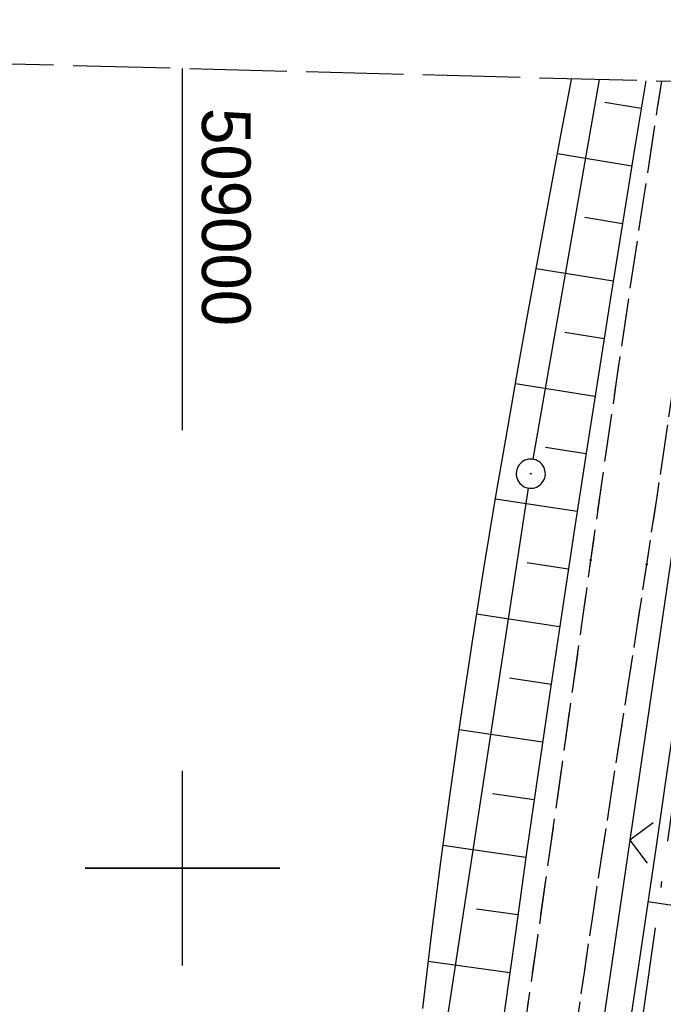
# Model space of a CAD drawing. Extents: x 508885 to 509191, y 457896 to 458644.
# Tile 53 of 57: x 508992 to 509025, y 458593 to 458644. Entities that reach past the tile are written whole.
import ezdxf

# ---------------------------------------------------------------- set-up
doc = ezdxf.new("R2010")
doc.units = 0
doc.header["$LTSCALE"] = 10
doc.header["$MEASUREMENT"] = 0
for name, pattern in [('ACAD_ISO16W100', [73, 15, -6.5, 15, -6.5, 15, -7, 1, -7]), ('LT00', [0]), ('LT11', [0.3, 0.2, -0.1]), ('LT14', [0.6, 0.5, -0.1])]:
    doc.linetypes.add(name, pattern=pattern)
doc.layers.get('0').update_dxf_attribs({"linetype": 'LT00'})
for name, color, linetype in [('--EL_DFK_AB_L', 21, 'LT00'), ('--EL_DFK_AB_P', 7, 'LT00'), ('BAB-KABEL', 220, 'ACAD_ISO16W100'), ('DFK_AB_L', 21, 'LT00'), ('DFK_AB_P', 7, 'LT00'), ('V111_BOESCH', 250, 'LT00'), ('V111_BOSCHUNG', 250, 'LT00'), ('V111_FELDWEG', 250, 'LT11'), ('V111_RASTER', 250, 'LT00'), ('V111_ZAUN', 40, 'LT00'), ('V112_BOESCH', 250, 'LT00'), ('V112_BOSCHUNG', 250, 'LT00'), ('V112_FELDWEG', 250, 'LT11'), ('V112_RASTER', 250, 'LT00'), ('V112_ZAUN', 40, 'LT00')]:
    doc.layers.add(name, color=color, linetype=linetype)
doc.layers.add('-BLATT_112-RAND', color=7, linetype='LT14', plot=False)
doc.styles.get("Standard").update_dxf_attribs({"font": 'ARIAL.TTF'})

# ---------------------------------------------------------------- blocks, each defined once
blk = doc.blocks.new('SYMB0003')
at = {"color": 0, "linetype": 'ByBlock'}
for p, q in [((-0.015712, 0), (0.010166, 0.012015)), ((0, -0.021257), (-0.015712, 0)), ((0.010166, 0.012015), (0, -0.021257))]:
    blk.add_line(p, q, dxfattribs=at)
for points in [[(-0.031395, 0.499013), (-0.093691, 0.491144), (-0.154509, 0.475528), (-0.21289, 0.452414), (-0.267913, 0.422164), (-0.318712, 0.385257), (-0.364484, 0.342274), (-0.404509, 0.293893), (-0.438154, 0.240877), (-0.464888, 0.184062), (-0.484292, 0.124345), (-0.496058, 0.062667), (-0.5, 0)], [(0.5, 0), (0.496057, 0.062667), (0.484292, 0.124345), (0.464888, 0.184062), (0.438153, 0.240877), (0.404509, 0.293893), (0.364484, 0.342274), (0.318712, 0.385257), (0.267913, 0.422164), (0.21289, 0.452414), (0.154509, 0.475528), (0.093691, 0.491144), (0.031395, 0.499013), (-0.031395, 0.499013)], [(-0.5, 0), (-0.496058, -0.062667), (-0.484292, -0.124345), (-0.464888, -0.184062), (-0.438154, -0.240877), (-0.404509, -0.293893), (-0.364485, -0.342274), (-0.318712, -0.385257), (-0.267914, -0.422164), (-0.21289, -0.452414), (-0.154509, -0.475529), (-0.093691, -0.491144), (-0.031395, -0.499014), (0.031395, -0.499014)], [(0.031395, -0.499014), (0.093691, -0.491144), (0.154509, -0.475529), (0.21289, -0.452414), (0.267914, -0.422164), (0.318712, -0.385257), (0.364485, -0.342274), (0.404509, -0.293893), (0.438154, -0.240877), (0.464889, -0.184062), (0.484292, -0.124345), (0.496058, -0.062667), (0.5, 0)]]:
    blk.add_lwpolyline(points, dxfattribs=at)
blk = doc.blocks.new('SYMB0011')
at = {"color": 0, "linetype": 'ByBlock'}
for p, q in [((0.5, 0), (-0.5, 0)), ((0, 0.5), (0, -0.5))]:
    blk.add_line(p, q, dxfattribs=at)
blk = doc.blocks.new('SYMB0024')
at = {"color": 0, "linetype": 'ByBlock'}
for p, q in [((-0.5, 0.5), (0, 0)), ((0, 0), (0.5, 0.5))]:
    blk.add_line(p, q, dxfattribs=at)

msp = doc.modelspace()

# ---------------------------------------------------------------- linework, layer by layer
at = {"layer": '--EL_DFK_AB_L'}
for p, q in [((509018.039, 458621.018), (509021.451, 458640.54)), ((509006.654, 458546.832), (509017.797, 458619.539))]:
    msp.add_line(p, q, dxfattribs=at)
at = {"layer": '-BLATT_112-RAND'}
msp.add_lwpolyline([(508904.399, 458643.62), (508884.931, 457903.876), (509171.832, 457896.326), (509191.3, 458636.07), (508904.399, 458643.62)], dxfattribs=at)
at = {"layer": 'BAB-KABEL', "ltscale": 0.03, "flags": 128}
msp.add_lwpolyline([(509030.381, 458640.305), (509028.862, 458630.359), (509025.782, 458607.356), (509022.865, 458586.792), (509019.457, 458565.396), (509016.703, 458545.969), (509012.658, 458524.774), (509009.414, 458505.662), (509006.499, 458487.362), (509004.395, 458471.637), (509001.968, 458455.15), (509000.184, 458433.437), (508998.889, 458411.254), (508997.915, 458389.213), (508997.751, 458367.359), (508997.427, 458340.488), (508997.265, 458311.669), (508997.265, 458292.245), (508997.694, 458242.661), (508999.533, 458200.892), (509000.202, 458184.134), (509007.234, 458146.46), (509010.333, 458117.354), (509014.944, 458076.455), (509017.63, 458049.491), (509019.256, 458036.621), (509024.514, 457998.778), (509025.455, 457991.53), (509029.992, 457962.287), (509036.078, 457925.561), (509040.905, 457899.771)], dxfattribs=at)
at = {"layer": 'DFK_AB_L'}
for p, q in [((509018.039, 458621.018), (509021.451, 458640.54)), ((509006.654, 458546.832), (509017.797, 458619.539))]:
    msp.add_line(p, q, dxfattribs=at)
at = {"layer": 'V111_BOESCH'}
for points in [[(509012.357, 458592.78), (509012.804, 458596.554), (509013.282, 458600.317), (509013.791, 458604.072), (509014.328, 458607.818), (509014.893, 458611.557), (509015.484, 458615.291), (509016.1, 458619.021), (509016.74, 458622.748), (509017.264, 458625.714), (509017.8, 458628.68), (509018.344, 458631.645), (509018.894, 458634.611), (509019.448, 458637.576), (509020.002, 458640.542), (509020.009, 458640.578)], [(509023.821, 458640.477), (509023.268, 458637.085), (509022.63, 458633.145), (509021.997, 458629.206), (509021.371, 458625.267), (509020.754, 458621.329), (509020.121, 458617.227), (509019.5, 458613.125), (509018.889, 458609.021), (509018.288, 458604.914), (509017.698, 458600.801), (509017.119, 458596.683), (509016.549, 458592.556)], [(509029.92, 458640.317), (509029.863, 458639.884), (509029.601, 458637.863), (509029.337, 458635.842), (509028.964, 458633.067), (509028.581, 458630.294), (509028.19, 458627.523), (509027.794, 458624.755), (509027.393, 458621.986), (509026.99, 458619.218), (509026.333, 458614.698), (509025.676, 458610.176), (509025.017, 458605.655), (509024.355, 458601.134), (509023.688, 458596.613), (509022.828, 458590.841)]]:
    msp.add_lwpolyline(points, dxfattribs=at)
at = {"layer": 'V111_BOSCHUNG'}
for p, q in [((509023.589, 458639.053), (509021.714, 458639.361)), ((509023.107, 458636.092), (509019.288, 458636.719)), ((509022.628, 458633.131), (509020.683, 458633.45)), ((509022.151, 458630.169), (509018.192, 458630.818)), ((509021.678, 458627.206), (509019.665, 458627.536)), ((509021.211, 458624.252), (509017.12, 458624.904)), ((509020.749, 458621.297), (509018.674, 458621.619)), ((509020.292, 458618.342), (509016.092, 458618.973)), ((509019.839, 458615.376), (509017.721, 458615.694)), ((509019.392, 458612.41), (509015.127, 458613.051)), ((509018.951, 458609.442), (509016.809, 458609.764)), ((509018.515, 458606.474), (509014.226, 458607.119)), ((509018.087, 458603.514), (509015.943, 458603.827)), ((509017.663, 458600.554), (509013.394, 458601.158)), ((509023.934, 458598.278), (509030.105, 458597.377)), ((509017.246, 458597.593), (509015.126, 458597.883)), ((509016.833, 458594.622), (509012.639, 458595.195))]:
    msp.add_line(p, q, dxfattribs=at)
at = {"layer": 'V111_FELDWEG', "flags": 128}
for points in [[(509012.972, 458562.009), (509013.128, 458563.021), (509013.641, 458566.312), (509014.158, 458569.602), (509014.677, 458572.891), (509015.197, 458576.181), (509015.714, 458579.471), (509016.227, 458582.762), (509016.734, 458586.053), (509017.232, 458589.346), (509017.722, 458592.655), (509018.203, 458595.966), (509018.676, 458599.277), (509019.145, 458602.59), (509019.61, 458605.902), (509020.074, 458609.215), (509020.538, 458612.528), (509021.005, 458615.841), (509021.668, 458620.493), (509022.341, 458625.143), (509023.026, 458629.792), (509023.723, 458634.439), (509024.434, 458639.083), (509024.648, 458640.455)], [(509016.02, 458560.853), (509016.292, 458562.673), (509016.666, 458565.267), (509017.028, 458567.862), (509017.382, 458570.459), (509017.728, 458573.056), (509018.07, 458575.654), (509018.411, 458578.252), (509018.752, 458580.851), (509019.096, 458583.448), (509019.446, 458586.045), (509019.804, 458588.641), (509020.23, 458591.642), (509020.668, 458594.641), (509021.116, 458597.639), (509021.571, 458600.636), (509022.031, 458603.633), (509022.494, 458606.629), (509022.957, 458609.624), (509023.42, 458612.62), (509023.878, 458615.617), (509024.403, 458619.094), (509024.923, 458622.571), (509025.44, 458626.049), (509025.957, 458629.527), (509026.476, 458633.005), (509027, 458636.481), (509027.532, 458639.957), (509027.598, 458640.378)]]:
    msp.add_lwpolyline(points, dxfattribs=at)
at = {"layer": 'V111_RASTER'}
for p, q in [((509000, 458595), (509000, 458605)), ((508995, 458600), (509005, 458600))]:
    msp.add_line(p, q, dxfattribs=at)
at = {"layer": 'V111_ZAUN'}
for p, q in [((509025.182, 458616.288), (509023.007, 458601.447)), ((509023.007, 458601.447), (509020.831, 458586.605))]:
    msp.add_line(p, q, dxfattribs=at)
at = {"layer": 'V112_BOESCH'}
for points in [[(509012.357, 458592.78), (509012.804, 458596.554), (509013.282, 458600.317), (509013.791, 458604.072), (509014.328, 458607.818), (509014.893, 458611.557), (509015.484, 458615.291), (509016.1, 458619.021), (509016.74, 458622.748), (509017.264, 458625.714), (509017.8, 458628.68), (509018.344, 458631.645), (509018.894, 458634.611), (509019.448, 458637.576), (509020.002, 458640.542), (509020.009, 458640.578)], [(509023.821, 458640.477), (509023.268, 458637.085), (509022.63, 458633.145), (509021.997, 458629.206), (509021.371, 458625.267), (509020.754, 458621.329), (509020.121, 458617.227), (509019.5, 458613.125), (509018.889, 458609.021), (509018.288, 458604.914), (509017.698, 458600.801), (509017.119, 458596.683), (509016.549, 458592.556)], [(509029.92, 458640.317), (509029.863, 458639.884), (509029.601, 458637.863), (509029.337, 458635.842), (509028.964, 458633.067), (509028.581, 458630.294), (509028.19, 458627.523), (509027.794, 458624.755), (509027.393, 458621.986), (509026.99, 458619.218), (509026.333, 458614.698), (509025.676, 458610.176), (509025.017, 458605.655), (509024.355, 458601.134), (509023.688, 458596.613), (509022.828, 458590.841)]]:
    msp.add_lwpolyline(points, dxfattribs=at)
at = {"layer": 'V112_BOSCHUNG'}
for p, q in [((509023.589, 458639.053), (509021.714, 458639.361)), ((509023.107, 458636.092), (509019.288, 458636.719)), ((509022.628, 458633.131), (509020.683, 458633.45)), ((509022.151, 458630.169), (509018.192, 458630.818)), ((509021.678, 458627.206), (509019.665, 458627.536)), ((509021.211, 458624.252), (509017.12, 458624.904)), ((509020.749, 458621.297), (509018.674, 458621.619)), ((509020.292, 458618.342), (509016.092, 458618.973)), ((509019.839, 458615.376), (509017.721, 458615.695)), ((509019.392, 458612.41), (509015.127, 458613.051)), ((509018.951, 458609.442), (509016.809, 458609.764)), ((509018.515, 458606.474), (509014.226, 458607.119)), ((509018.087, 458603.514), (509015.943, 458603.827)), ((509017.664, 458600.554), (509013.394, 458601.158)), ((509023.934, 458598.278), (509030.105, 458597.377)), ((509017.246, 458597.593), (509015.126, 458597.883)), ((509016.833, 458594.621), (509012.639, 458595.195))]:
    msp.add_line(p, q, dxfattribs=at)
at = {"layer": 'V112_FELDWEG', "flags": 128}
for points in [[(509036.495, 457899.887), (509036.18, 457901.445), (509035.062, 457907.213), (509033.993, 457912.99), (509032.97, 457918.776), (509031.993, 457924.569), (509031.553, 457927.268), (509031.121, 457929.969), (509030.694, 457932.671), (509030.271, 457935.373), (509029.848, 457938.075), (509029.425, 457940.777), (509028.998, 457943.479), (509028.424, 457947.064), (509027.843, 457950.648), (509027.257, 457954.231), (509026.668, 457957.814), (509026.077, 457961.397), (509025.487, 457964.979), (509024.901, 457968.562), (509024.319, 457972.146), (509023.744, 457975.731), (509023.164, 457979.405), (509022.591, 457983.079), (509022.024, 457986.755), (509021.461, 457990.431), (509020.901, 457994.108), (509020.34, 457997.785), (509019.779, 458001.461), (509019.214, 458005.138), (509018.804, 458007.79), (509018.394, 458010.442), (509017.988, 458013.095), (509017.588, 458015.749), (509017.198, 458018.404), (509016.82, 458021.06), (509016.457, 458023.719), (509016.124, 458026.293), (509015.805, 458028.868), (509015.497, 458031.445), (509015.198, 458034.023), (509014.904, 458036.602), (509014.614, 458039.182), (509014.323, 458041.761), (509014.03, 458044.34), (509013.73, 458046.919), (509013.422, 458049.496), (509013.07, 458052.329), (509012.707, 458055.161), (509012.337, 458057.991), (509011.962, 458060.821), (509011.586, 458063.651), (509011.213, 458066.481), (509010.845, 458069.312), (509010.486, 458072.144), (509010.138, 458074.976), (509009.807, 458077.811), (509009.557, 458080.047), (509009.317, 458082.285), (509009.082, 458084.523), (509008.849, 458086.762), (509008.617, 458089.001), (509008.381, 458091.24), (509008.115, 458093.715), (509007.844, 458096.19), (509007.574, 458098.665), (509007.307, 458101.14), (509007.047, 458103.616), (509006.798, 458106.093), (509006.563, 458108.57), (509006.347, 458111.049), (509006.152, 458113.529), (509005.983, 458116.01), (509005.843, 458118.493), (509005.765, 458120.206), (509005.698, 458121.919), (509005.639, 458123.633), (509005.584, 458125.347), (509005.529, 458127.061), (509005.469, 458128.775), (509005.402, 458130.489), (509005.323, 458132.202), (509005.142, 458135.285), (509004.908, 458138.365), (509004.621, 458141.44), (509004.28, 458144.51), (509003.884, 458147.573), (509003.367, 458151.035), (509002.778, 458154.484), (509002.115, 458157.921), (509001.736, 458159.729), (509001.342, 458161.534), (509000.937, 458163.337), (509000.526, 458165.138), (509000.113, 458166.939), (508999.705, 458168.741), (508999.305, 458170.544), (508998.918, 458172.349), (508998.549, 458174.157), (508998.204, 458175.97), (508997.794, 458178.337), (508997.428, 458180.711), (508997.102, 458183.092), (508996.812, 458185.48), (508996.554, 458187.871), (508996.325, 458190.267), (508996.121, 458192.666), (508995.938, 458195.068), (508995.772, 458197.47), (508995.62, 458199.873), (508995.325, 458205.103), (508995.078, 458210.331), (508994.879, 458215.559), (508994.729, 458220.789), (508994.671, 458223.459), (508994.623, 458226.13), (508994.582, 458228.801), (508994.546, 458231.473), (508994.511, 458234.144), (508994.475, 458236.816), (508994.435, 458239.488), (508994.388, 458242.159), (508994.323, 458245.233), (508994.247, 458248.307), (508994.164, 458251.38), (508994.075, 458254.453), (508993.983, 458257.526), (508993.891, 458260.6), (508993.8, 458263.673), (508993.716, 458266.642), (508993.639, 458269.611), (508993.57, 458272.581), (508993.511, 458275.55), (508993.465, 458278.52), (508993.433, 458281.49), (508993.418, 458284.46), (508993.418, 458286.652), (508993.425, 458288.845), (508993.436, 458291.037), (508993.447, 458293.23), (508993.464, 458300.395), (508993.449, 458307.561), (508993.404, 458314.726), (508993.375, 458317.831), (508993.343, 458320.937), (508993.31, 458324.042), (508993.278, 458327.147), (508993.249, 458330.252), (508993.227, 458333.358), (508993.212, 458336.463), (508993.207, 458339.461), (508993.21, 458342.46), (508993.22, 458345.458), (508993.233, 458348.457), (508993.25, 458351.455), (508993.267, 458354.454), (508993.283, 458357.452), (508993.297, 458360.455), (508993.31, 458363.459), (508993.325, 458366.462), (508993.344, 458369.465), (508993.368, 458372.469), (508993.401, 458375.472), (508993.443, 458378.475), (508993.517, 458382.413), (508993.613, 458386.35), (508993.733, 458390.287), (508993.879, 458394.222), (508994.051, 458398.157), (508994.251, 458402.09), (508994.421, 458405.053), (508994.604, 458408.014), (508994.798, 458410.975), (508995, 458413.936), (508995.207, 458416.896), (508995.415, 458419.857), (508995.622, 458422.817), (508995.825, 458425.778), (508996, 458428.405), (508996.172, 458431.032), (508996.345, 458433.658), (508996.523, 458436.285), (508996.708, 458438.91), (508996.905, 458441.535), (508997.116, 458444.159), (508997.347, 458446.81), (508997.593, 458449.46), (508997.852, 458452.109), (508998.121, 458454.757), (508998.398, 458457.404), (508998.68, 458460.05), (508998.964, 458462.696), (508999.248, 458465.341), (508999.607, 458468.715), (508999.962, 458472.088), (509000.317, 458475.462), (509000.673, 458478.837), (509001.033, 458482.214), (509001.398, 458485.592), (509001.537, 458486.858), (509001.683, 458488.124), (509001.839, 458489.388), (509002.011, 458490.649), (509002.204, 458491.906), (509002.422, 458493.158), (509002.671, 458494.404), (509002.919, 458495.501), (509003.186, 458496.595), (509003.465, 458497.686), (509003.747, 458498.776), (509004.026, 458499.867), (509004.292, 458500.961), (509004.538, 458502.059), (509004.745, 458503.089), (509004.932, 458504.123), (509005.106, 458505.16), (509005.271, 458506.198), (509005.434, 458507.237), (509005.6, 458508.276), (509005.834, 458509.672), (509006.078, 458511.067), (509006.327, 458512.46), (509006.577, 458513.853), (509006.822, 458515.247), (509007.057, 458516.642), (509007.382, 458518.714), (509007.679, 458520.79), (509007.954, 458522.87), (509008.21, 458524.952), (509008.451, 458527.037), (509008.683, 458529.123), (509008.908, 458531.21), (509009.131, 458533.298), (509009.357, 458535.386), (509009.59, 458537.472), (509009.967, 458540.675), (509010.368, 458543.875), (509010.79, 458547.071), (509011.23, 458550.265), (509011.687, 458553.457), (509012.157, 458556.646), (509012.638, 458559.834), (509013.128, 458563.021), (509013.641, 458566.312), (509014.158, 458569.602), (509014.677, 458572.891), (509015.197, 458576.181), (509015.714, 458579.471), (509016.227, 458582.762), (509016.734, 458586.053), (509017.232, 458589.346), (509017.722, 458592.655), (509018.203, 458595.966), (509018.676, 458599.277), (509019.145, 458602.59), (509019.61, 458605.902), (509020.074, 458609.215), (509020.538, 458612.528), (509021.005, 458615.841), (509021.668, 458620.493), (509022.341, 458625.143), (509023.026, 458629.792), (509023.723, 458634.439), (509024.434, 458639.083), (509024.648, 458640.455)], [(509038.565, 457899.833), (509038.517, 457900.069), (509037.883, 457903.29), (509037.269, 457906.515), (509036.673, 457909.743), (509036.094, 457912.975), (509035.529, 457916.21), (509034.975, 457919.447), (509034.431, 457922.685), (509033.894, 457925.924), (509033.274, 457929.705), (509032.66, 457933.487), (509032.048, 457937.268), (509031.437, 457941.05), (509030.825, 457944.831), (509030.073, 457949.46), (509029.318, 457954.088), (509028.561, 457958.716), (509027.805, 457963.344), (509027.05, 457967.973), (509026.298, 457972.601), (509025.55, 457977.231), (509024.588, 457983.254), (509023.637, 457989.278), (509022.699, 457995.304), (509021.775, 458001.333), (509020.867, 458007.364), (509020.383, 458010.623), (509019.907, 458013.882), (509019.439, 458017.143), (509018.981, 458020.405), (509018.535, 458023.669), (509018.1, 458026.959), (509017.676, 458030.25), (509017.263, 458033.543), (509016.858, 458036.837), (509016.459, 458040.132), (509016.063, 458043.428), (509015.67, 458046.723), (509015.276, 458050.019), (509014.789, 458054.069), (509014.301, 458058.119), (509013.812, 458062.168), (509013.323, 458066.218), (509012.837, 458070.268), (509012.354, 458074.318), (509011.875, 458078.369), (509011.481, 458081.748), (509011.093, 458085.129), (509010.712, 458088.51), (509010.341, 458091.894), (509009.979, 458095.299), (509009.631, 458098.705), (509009.3, 458102.114), (509008.988, 458105.524), (509008.698, 458108.935), (509008.432, 458112.348), (509008.194, 458115.761), (509007.986, 458119.175), (509007.849, 458121.785), (509007.732, 458124.396), (509007.637, 458127.01), (509007.565, 458129.626), (509007.518, 458132.247), (509007.501, 458133.81), (509007.487, 458135.373), (509007.471, 458136.937), (509007.445, 458138.499), (509007.404, 458140.06), (509007.342, 458141.618), (509007.253, 458143.172), (509007.13, 458144.722), (509006.968, 458146.267), (509006.76, 458147.805), (509006.538, 458149.147), (509006.281, 458150.484), (509005.996, 458151.817), (509005.688, 458153.148), (509005.363, 458154.475), (509005.027, 458155.801), (509004.684, 458157.126), (509004.341, 458158.451), (509003.701, 458160.974), (509003.083, 458163.5), (509002.491, 458166.03), (509001.928, 458168.564), (509001.397, 458171.104), (509000.901, 458173.651), (509000.446, 458176.205), (509000.023, 458178.82), (508999.643, 458181.443), (508999.302, 458184.073), (508998.998, 458186.708), (508998.729, 458189.348), (508998.493, 458191.991), (508998.286, 458194.637), (508998.107, 458197.286), (508997.952, 458199.935), (508997.821, 458202.574), (508997.709, 458205.212), (508997.615, 458207.851), (508997.535, 458210.49), (508997.467, 458213.13), (508997.408, 458215.769), (508997.357, 458218.408), (508997.309, 458221.048), (508997.238, 458225.249), (508997.17, 458229.451), (508997.104, 458233.653), (508997.038, 458237.855), (508996.97, 458242.057), (508996.898, 458246.465), (508996.823, 458250.873), (508996.748, 458255.28), (508996.673, 458259.688), (508996.6, 458264.095), (508996.537, 458268.034), (508996.477, 458271.972), (508996.423, 458275.91), (508996.375, 458279.848), (508996.336, 458283.787), (508996.311, 458286.935), (508996.291, 458290.084), (508996.275, 458293.232), (508996.262, 458296.326), (508996.25, 458299.421), (508996.237, 458302.515), (508996.222, 458305.609), (508996.201, 458308.703), (508996.174, 458311.798), (508996.139, 458314.892), (508996.102, 458317.583), (508996.059, 458320.274), (508996.016, 458322.965), (508995.976, 458325.655), (508995.942, 458328.346), (508995.917, 458331.037), (508995.904, 458333.727), (508995.908, 458336.418), (508995.927, 458338.789), (508995.957, 458341.159), (508995.996, 458343.53), (508996.039, 458345.901), (508996.084, 458348.272), (508996.126, 458350.643), (508996.162, 458353.014), (508996.189, 458355.385), (508996.203, 458357.756), (508996.202, 458360.048), (508996.19, 458362.339), (508996.171, 458364.631), (508996.149, 458366.923), (508996.128, 458369.215), (508996.113, 458371.506), (508996.107, 458373.798), (508996.115, 458376.089), (508996.141, 458378.38), (508996.19, 458380.737), (508996.259, 458383.094), (508996.346, 458385.451), (508996.448, 458387.807), (508996.562, 458390.163), (508996.685, 458392.519), (508996.814, 458394.875), (508996.947, 458397.23), (508997.08, 458399.586), (508997.261, 458402.829), (508997.441, 458406.072), (508997.621, 458409.315), (508997.806, 458412.557), (508997.997, 458415.798), (508998.198, 458419.039), (508998.41, 458422.279), (508998.637, 458425.518), (508998.832, 458428.137), (508999.036, 458430.755), (508999.246, 458433.373), (508999.459, 458435.99), (508999.672, 458438.608), (508999.882, 458441.226), (509000.087, 458443.845), (509000.265, 458446.202), (509000.441, 458448.559), (509000.616, 458450.916), (509000.795, 458453.272), (509000.98, 458455.628), (509001.176, 458457.983), (509001.385, 458460.336), (509001.611, 458462.688), (509001.857, 458465.037), (509002.148, 458467.57), (509002.462, 458470.1), (509002.797, 458472.627), (509003.148, 458475.153), (509003.513, 458477.678), (509003.887, 458480.201), (509004.267, 458482.723), (509004.65, 458485.244), (509005.089, 458488.136), (509005.53, 458491.028), (509005.976, 458493.92), (509006.216, 458495.452), (509006.463, 458496.982), (509006.72, 458498.511), (509006.994, 458500.036), (509007.288, 458501.558), (509007.534, 458502.749), (509007.789, 458503.938), (509008.045, 458505.126), (509008.296, 458506.316), (509008.535, 458507.508), (509008.807, 458508.988), (509009.053, 458510.473), (509009.279, 458511.962), (509009.489, 458513.454), (509009.686, 458514.947), (509009.875, 458516.442), (509010.157, 458518.738), (509010.431, 458521.034), (509010.702, 458523.331), (509010.971, 458525.627), (509011.242, 458527.923), (509011.518, 458530.218), (509011.8, 458532.511), (509012.092, 458534.804), (509012.396, 458537.095), (509012.754, 458539.657), (509013.127, 458542.216), (509013.513, 458544.774), (509013.909, 458547.331), (509014.31, 458549.888), (509014.714, 458552.443), (509015.118, 458555), (509015.517, 458557.556), (509015.91, 458560.114), (509016.292, 458562.673), (509016.666, 458565.267), (509017.028, 458567.862), (509017.382, 458570.459), (509017.728, 458573.056), (509018.07, 458575.654), (509018.411, 458578.252), (509018.752, 458580.851), (509019.096, 458583.448), (509019.446, 458586.045), (509019.804, 458588.641), (509020.23, 458591.642), (509020.668, 458594.641), (509021.116, 458597.639), (509021.571, 458600.636), (509022.031, 458603.633), (509022.494, 458606.629), (509022.957, 458609.624), (509023.42, 458612.62), (509023.878, 458615.617), (509024.403, 458619.094), (509024.923, 458622.571), (509025.44, 458626.049), (509025.957, 458629.527), (509026.476, 458633.005), (509027, 458636.481), (509027.532, 458639.957), (509027.598, 458640.378)]]:
    msp.add_lwpolyline(points, dxfattribs=at)
at = {"layer": 'V112_RASTER'}
for p, q in [((509000, 458622.512), (509000, 458641.104)), ((509000, 458595), (509000, 458605)), ((509005, 458600), (508995, 458600))]:
    msp.add_line(p, q, dxfattribs=at)
at = {"layer": 'V112_ZAUN'}
for p, q in [((509025.182, 458616.288), (509023.007, 458601.447)), ((509023.007, 458601.447), (509020.832, 458586.605))]:
    msp.add_line(p, q, dxfattribs=at)

# ---------------------------------------------------------------- block references
at = {"layer": '--EL_DFK_AB_P', "xscale": 1.500000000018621, "yscale": 1.5, "zscale": 1.5, "rotation": 264.7377099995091}
msp.add_blockref('SYMB0003', (509017.91, 458620.28), dxfattribs=at)
at = {"layer": 'DFK_AB_P', "xscale": 1.500000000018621, "yscale": 1.5, "zscale": 1.5, "rotation": 264.7377099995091}
msp.add_blockref('SYMB0003', (509017.91, 458620.28), dxfattribs=at)
at = {"layer": 'V111_FELDWEG', "xscale": 0.09999999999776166, "yscale": 0.09999999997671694, "zscale": 0.1, "rotation": 249.2379000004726}
for p in [(509021.005, 458615.841), (509023.878, 458615.617)]:
    msp.add_blockref('SYMB0011', p, dxfattribs=at)
at = {"layer": 'V111_ZAUN', "xscale": 2.100000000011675, "yscale": 2.099999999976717, "zscale": 2.1, "rotation": 261.6624000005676}
msp.add_blockref('SYMB0024', (509023.007, 458601.447), dxfattribs=at)
at = {"layer": 'V112_FELDWEG', "xscale": 0.1000000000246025, "yscale": 0.09999999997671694, "zscale": 0.1, "rotation": 268.4925099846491}
for p in [(509021.005, 458615.841), (509023.878, 458615.617)]:
    msp.add_blockref('SYMB0011', p, dxfattribs=at)
at = {"layer": 'V112_ZAUN', "xscale": 2.099999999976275, "yscale": 2.099999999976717, "zscale": 2.1, "rotation": 261.6607099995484}
msp.add_blockref('SYMB0024', (509023.007, 458601.447), dxfattribs=at)

# ---------------------------------------------------------------- texts
at = {"layer": 'V112_RASTER', "width": 0.962}
msp.add_text(' 509000', height=2.5, rotation=-90.0001, dxfattribs=at).set_placement((509001, 458640.012))

doc.saveas('drawing.dxf')
